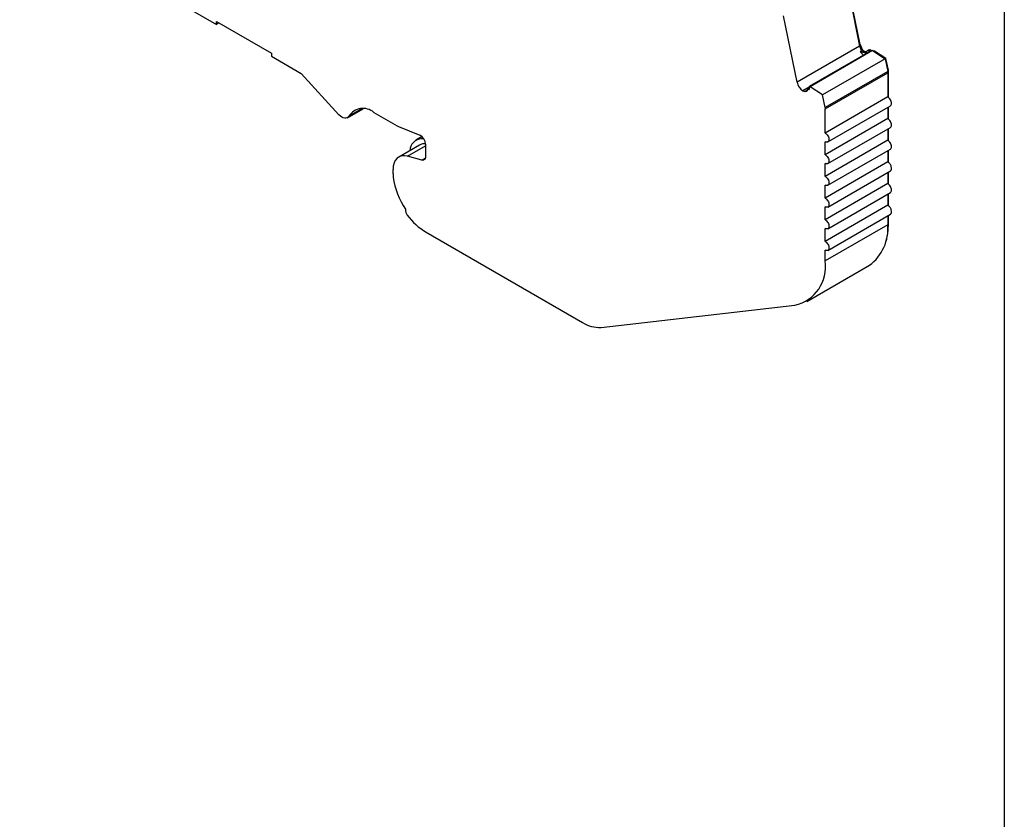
# Model space of a CAD drawing. Header units: millimetres. Extents: x 6 to 273, y 6 to 210.
# Tile 5 of 8: x 217 to 273, y 114 to 159. Entities that reach past the tile are written whole.
import ezdxf

# ---------------------------------------------------------------- set-up
doc = ezdxf.new("R2010")
doc.units = ezdxf.units.MM
doc.linetypes.add('SLD-Solid', pattern=[0])
doc.layers.add('TEXT', color=140, linetype='SLD-Solid', lineweight=25)

msp = doc.modelspace()

# ---------------------------------------------------------------- linework, layer by layer
for p, q in [((217.433, 165.01), (228.542, 158.597)), ((264.248, 160.455), (264.878, 157.374)), ((264.916, 157.453), (264.296, 160.483)), ((261.343, 155.333), (260.574, 159.088)), ((228.542, 158.597), (228.542, 158.76)), ((228.542, 158.76), (231.653, 156.964)), ((228.684, 158.679), (228.542, 158.597)), ((264.868, 157.425), (264.916, 157.453)), ((231.653, 156.964), (231.653, 156.801)), ((264.878, 157.374), (261.343, 155.333)), ((265.5, 157.084), (262.035, 155.084)), ((265.612, 157.114), (262.077, 155.073)), ((264.985, 157.112), (264.914, 157.072)), ((264.914, 157.072), (265.214, 156.991)), ((264.985, 157.112), (265.285, 157.032)), ((265.075, 157.093), (265.069, 157.09)), ((265.271, 157.041), (265.075, 157.093)), ((265.214, 156.991), (265.264, 157.02)), ((265.386, 157.145), (265.316, 157.104)), ((265.398, 157.112), (265.468, 157.152)), ((265.5, 157.084), (265.398, 157.112)), ((265.468, 157.152), (265.612, 157.114)), ((265.725, 157.089), (265.593, 157.124)), ((265.612, 157.114), (266.316, 156.651)), ((265.685, 157.066), (265.725, 157.089)), ((266.367, 156.666), (265.725, 157.089)), ((231.653, 156.801), (233.336, 155.83)), ((266.316, 156.651), (262.781, 154.61)), ((266.316, 156.651), (266.463, 155.934)), ((266.319, 156.639), (266.367, 156.666)), ((266.5, 156.014), (266.367, 156.666)), ((233.336, 155.83), (235.466, 153.496)), ((266.463, 155.934), (262.927, 153.893)), ((262.934, 153.826), (266.47, 155.867)), ((266.452, 155.986), (266.5, 156.014)), ((266.461, 155.943), (266.505, 155.969)), ((266.47, 155.867), (266.47, 154.502)), ((266.505, 154.474), (266.505, 155.969)), ((262.035, 155.058), (261.665, 154.844)), ((261.665, 154.844), (261.786, 154.812)), ((261.786, 154.812), (261.934, 154.897)), ((262.032, 154.978), (261.951, 154.931)), ((261.97, 154.932), (262.03, 154.967)), ((261.97, 154.932), (262.02, 154.919)), ((262.077, 155.073), (262.035, 155.084)), ((262.781, 154.61), (262.077, 155.073)), ((262.927, 153.893), (262.781, 154.61)), ((266.47, 154.502), (262.934, 152.461)), ((235.944, 153.321), (236.833, 153.835)), ((236.77, 153.839), (236.028, 153.411)), ((237.434, 153.627), (238.749, 152.868)), ((262.934, 152.461), (262.934, 153.826)), ((263.084, 151.956), (266.62, 153.997)), ((266.47, 153.911), (266.47, 153.277)), ((266.505, 153.249), (266.505, 153.931)), ((266.47, 153.277), (262.934, 151.236)), ((238.833, 152.827), (240.034, 152.341)), ((263.085, 150.731), (266.62, 152.772)), ((266.47, 152.686), (266.47, 152.052)), ((266.505, 152.024), (266.505, 152.706)), ((240.161, 152.256), (239.805, 152.051)), ((240.228, 152.182), (240.138, 152.13)), ((266.47, 152.052), (262.934, 150.011)), ((262.934, 151.236), (262.934, 151.971)), ((240.009, 151.778), (238.842, 151.105)), ((239.335, 151.149), (240.359, 151.74)), ((240.359, 151.831), (240.359, 151.125)), ((263.084, 149.507), (266.62, 151.548)), ((266.47, 151.461), (266.47, 150.828)), ((266.505, 150.799), (266.505, 151.481)), ((240.149, 150.931), (239.335, 151.149)), ((240.149, 150.931), (240.346, 151.045)), ((266.47, 150.828), (262.934, 148.787)), ((262.934, 150.011), (262.934, 150.746)), ((238.52, 150.148), (238.52, 150.393)), ((263.084, 148.282), (266.62, 150.323)), ((266.47, 150.236), (266.47, 149.603)), ((266.505, 149.574), (266.505, 150.257)), ((266.47, 149.603), (262.934, 147.562)), ((262.934, 148.787), (262.934, 149.522)), ((263.085, 147.057), (266.62, 149.098)), ((266.47, 149.011), (266.47, 148.378)), ((266.505, 148.35), (266.505, 149.032)), ((266.47, 148.378), (262.934, 146.337)), ((262.934, 147.562), (262.934, 148.297)), ((263.084, 145.832), (266.62, 147.873)), ((266.47, 147.787), (266.47, 147.281)), ((266.505, 147.383), (266.505, 147.807)), ((240.394, 146.856), (249.233, 141.753)), ((266.47, 147.281), (262.934, 145.24)), ((262.934, 146.337), (262.934, 147.072)), ((266.47, 147.363), (266.505, 147.383)), ((262.934, 145.24), (262.934, 145.847)), ((261.899, 142.951), (265.434, 144.992)), ((250.271, 141.485), (261.214, 142.73))]:
    msp.add_line(p, q)
at = {"flags": 128}
for points in [[(236.028, 153.411), (235.986, 153.353), (235.93, 153.314), (235.864, 153.295), (235.79, 153.296), (235.71, 153.318), (235.627, 153.36), (235.545, 153.42), (235.466, 153.496)], [(239.335, 151.149), (239.166, 151.177), (239.009, 151.167), (238.868, 151.119), (238.747, 151.035), (238.65, 150.917), (238.579, 150.768), (238.535, 150.592), (238.52, 150.393)]]:
    msp.add_lwpolyline(points, dxfattribs=at)
for centre, radius, start, end in [((265.876, 157.662), 0.982, 192.2602, 215.369), ((265.667, 157.544), 0.807, 192.161, 212.3126), ((265.545, 157.454), 0.738, 211.2205, 233.7983), ((265.436, 157.051), 0.106, 72.2508, 117.9623), ((266.279, 155.967), 0.226, 0.3464, 11.8718), ((262.119, 155.495), 0.794, 191.8187, 235.1108), ((236.826, 152.905), 0.945, 49.8946, 147.6069), ((239.087, 153.449), 0.672, 239.8497, 247.8278), ((240.163, 151.431), 0.7, 92.0068, 177.3363), ((240.294, 151.263), 0.589, 83.6982, 118.9189), ((239.762, 151.81), 0.597, 2.0315, 62.8968), ((240.168, 151.235), 0.896, 83.6646, 91.8861), ((240.139, 150.152), 1.619, 180.1073, 186.5483), ((242.674, 150.527), 4.181, 187.7039, 214.6316), ((239.635, 148.088), 0.406, 171.0413, 220.4187), ((242.353, 150.089), 3.78, 216.7913, 238.7869), ((263.901, 147.065), 2.578, 306.4913, 4.8209), ((262.947, 147.331), 3.559, 342.2566, 0.8353), ((260.729, 144.907), 2.23, 282.5615, 8.6014), ((250.164, 143.215), 1.733, 237.4922, 273.5558)]:
    msp.add_arc(centre, radius, start, end)
for points, knots in [([(265.214, 156.991), (265.22, 156.99), (265.233, 156.988), (265.248, 156.994), (265.26, 157.006), (265.264, 157.018), (265.265, 157.025)], [0, 0, 0, 0, 0.24851, 0.499884, 0.748539, 1, 1, 1, 1]), ([(265.265, 157.025), (265.272, 157.059), (265.288, 157.086), (265.335, 157.117), (265.365, 157.12), (265.398, 157.112)], [0, 0, 0, 0, 0.5, 0.5, 1, 1, 1, 1]), ([(261.939, 154.913), (261.936, 154.9), (261.93, 154.874), (261.911, 154.844), (261.883, 154.819), (261.842, 154.802), (261.805, 154.809), (261.786, 154.812)], [0, 0, 0, 0, 0.1671016, 0.3319461, 0.5003862, 0.7494426, 1, 1, 1, 1]), ([(262.035, 155.084), (262.037, 155.064), (262.039, 155.023), (262.034, 154.967), (262.024, 154.935), (262.02, 154.919)], [0, 0, 0, 0, 0.334506, 0.665494, 1, 1, 1, 1]), ([(266.62, 153.997), (266.62, 153.997), (266.643, 154.002), (266.669, 154.048), (266.688, 154.131), (266.671, 154.238), (266.624, 154.345), (266.553, 154.443), (266.498, 154.482), (266.47, 154.502)], [0, 0, 0, 0, 0.000223, 0.166852, 0.333482, 0.500111, 0.666741, 0.83337, 1, 1, 1, 1]), ([(266.62, 152.772), (266.637, 152.788), (266.672, 152.818), (266.688, 152.907), (266.671, 153.012), (266.624, 153.121), (266.553, 153.218), (266.498, 153.258), (266.47, 153.277)], [0, 0, 0, 0, 0.166486, 0.333189, 0.499892, 0.666595, 0.833297, 1, 1, 1, 1]), ([(262.934, 152.461), (262.99, 152.429), (263.045, 152.371), (263.123, 152.235), (263.146, 152.158), (263.146, 152.03), (263.123, 151.979), (263.045, 151.934), (262.99, 151.939), (262.934, 151.971)], [0, 0, 0, 0, 0.25, 0.25, 0.5, 0.5, 0.75, 0.75, 1, 1, 1, 1]), ([(266.62, 151.548), (266.637, 151.563), (266.672, 151.593), (266.687, 151.682), (266.671, 151.788), (266.624, 151.896), (266.553, 151.993), (266.498, 152.033), (266.47, 152.052)], [0, 0, 0, 0, 0.166559, 0.333247, 0.499935, 0.666624, 0.833312, 1, 1, 1, 1]), ([(240.359, 151.125), (240.358, 151.108), (240.357, 151.073), (240.345, 151.028), (240.327, 150.989), (240.293, 150.949), (240.237, 150.917), (240.178, 150.926), (240.149, 150.931)], [0, 0, 0, 0, 0.126335, 0.249607, 0.373271, 0.500749, 0.749607, 1, 1, 1, 1]), ([(262.934, 151.236), (262.99, 151.204), (263.045, 151.146), (263.124, 151.01), (263.147, 150.933), (263.147, 150.805), (263.124, 150.754), (263.045, 150.709), (262.99, 150.714), (262.934, 150.746)], [0, 0, 0, 0, 0.25, 0.25, 0.5, 0.5, 0.75, 0.75, 1, 1, 1, 1]), ([(266.62, 150.323), (266.649, 150.34), (266.67, 150.372), (266.686, 150.457), (266.682, 150.51), (266.65, 150.617), (266.622, 150.672), (266.553, 150.765), (266.512, 150.804), (266.47, 150.828)], [0, 0, 0, 0, 0.25, 0.25, 0.5, 0.5, 0.75, 0.75, 1, 1, 1, 1]), ([(262.934, 150.011), (262.99, 149.979), (263.045, 149.921), (263.124, 149.785), (263.147, 149.708), (263.147, 149.58), (263.124, 149.529), (263.045, 149.484), (262.99, 149.489), (262.934, 149.522)], [0, 0, 0, 0, 0.25, 0.25, 0.5, 0.5, 0.75, 0.75, 1, 1, 1, 1]), ([(266.62, 149.098), (266.637, 149.113), (266.672, 149.144), (266.687, 149.233), (266.671, 149.338), (266.624, 149.446), (266.553, 149.544), (266.498, 149.583), (266.47, 149.603)], [0, 0, 0, 0, 0.166518, 0.333214, 0.499911, 0.666607, 0.833304, 1, 1, 1, 1]), ([(262.934, 148.787), (262.99, 148.755), (263.045, 148.696), (263.124, 148.56), (263.147, 148.483), (263.147, 148.355), (263.124, 148.304), (263.045, 148.259), (262.99, 148.265), (262.934, 148.297)], [0, 0, 0, 0, 0.25, 0.25, 0.5, 0.5, 0.75, 0.75, 1, 1, 1, 1]), ([(266.62, 147.873), (266.649, 147.89), (266.67, 147.923), (266.686, 148.008), (266.682, 148.06), (266.65, 148.167), (266.622, 148.222), (266.553, 148.315), (266.512, 148.354), (266.47, 148.378)], [0, 0, 0, 0, 0.25, 0.25, 0.5, 0.5, 0.75, 0.75, 1, 1, 1, 1]), ([(262.934, 147.562), (262.99, 147.53), (263.045, 147.472), (263.124, 147.335), (263.147, 147.258), (263.147, 147.13), (263.124, 147.08), (263.045, 147.034), (262.99, 147.04), (262.934, 147.072)], [0, 0, 0, 0, 0.25, 0.25, 0.5, 0.5, 0.75, 0.75, 1, 1, 1, 1]), ([(262.934, 146.337), (262.99, 146.305), (263.045, 146.247), (263.124, 146.111), (263.146, 146.034), (263.146, 145.905), (263.124, 145.855), (263.045, 145.81), (262.99, 145.815), (262.934, 145.847)], [0, 0, 0, 0, 0.25, 0.25, 0.5, 0.5, 0.75, 0.75, 1, 1, 1, 1])]:
    msp.add_open_spline(points, degree=3, knots=knots)
for points in [[(266.47, 155.867), (266.47, 155.888), (266.467, 155.911), (266.463, 155.934)], [(261.939, 154.913), (261.942, 154.928), (261.955, 154.936), (261.97, 154.932)], [(262.927, 153.893), (262.932, 153.87), (262.934, 153.847), (262.934, 153.826)]]:
    msp.add_open_spline(points, degree=3)
at = {"layer": 'TEXT'}
msp.add_line((273.05, 209.55), (273.05, 6.35), dxfattribs=at)

doc.saveas('drawing.dxf')
